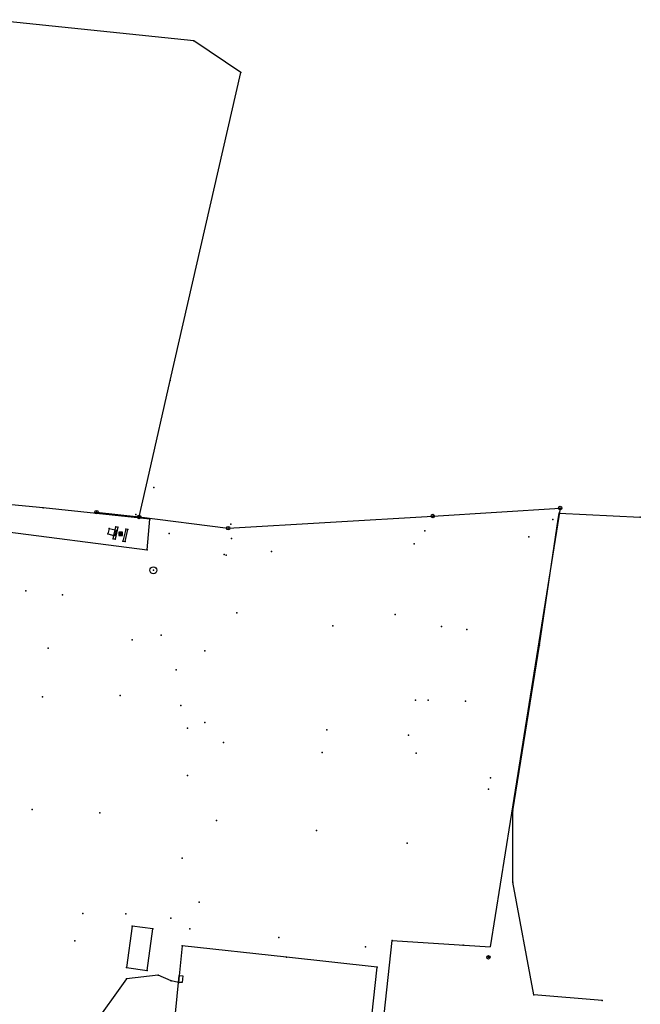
# Model space of a CAD drawing. Extents: x -607874 to -607650, y -1001577 to -1001207.
# Tile 12 of 12: x -607739 to -607650, y -1001364 to -1001222. Entities that reach past the tile are written whole.
import ezdxf

# ---------------------------------------------------------------- set-up
doc = ezdxf.new("R2010")
doc.units = 0
doc.header["$MEASUREMENT"] = 0
doc.layers.add('polohopis', color=7, linetype='CONTINUOUS')

msp = doc.modelspace()

# ---------------------------------------------------------------- linework, layer by layer
at = {"layer": 'polohopis'}
for p, q in [((-607714.26, -1001225.25), (-607743.54, -1001222.22)), ((-607707.5, -1001229.82), (-607714.26, -1001225.25)), ((-607717.66, -1001274.05), (-607707.5, -1001229.82)), ((-607720.72, -1001287.4), (-607717.66, -1001274.05)), ((-607722.15, -1001293.68), (-607720.72, -1001287.4)), ((-607735.91, -1001292.35), (-607754.66, -1001290.58)), ((-607768.8, -1001292.28), (-607720.99, -1001298.39)), ((-607720.58, -1001294), (-607735.91, -1001292.35)), ((-607728.26, -1001292.98), (-607722.15, -1001293.68)), ((-607709.35, -1001295.28), (-607679.94, -1001293.54)), ((-607679.94, -1001293.54), (-607661.62, -1001292.39)), ((-607661.62, -1001292.39), (-607671.7, -1001355.47)), ((-607661.9, -1001293.98), (-607661.77, -1001293.13)), ((-607661.77, -1001293.13), (-607650.11, -1001293.7)), ((-607722.15, -1001293.68), (-607709.35, -1001295.28)), ((-607720.99, -1001298.39), (-607720.58, -1001294)), ((-607664.59, -1001312.11), (-607661.9, -1001293.98)), ((-607726.45, -1001295.33), (-607726.62, -1001296.11)), ((-607726.62, -1001296.11), (-607725.76, -1001296.32)), ((-607726.45, -1001295.33), (-607725.58, -1001295.54)), ((-607725.87, -1001296.8), (-607725.76, -1001296.32)), ((-607725.76, -1001296.32), (-607725.58, -1001295.54)), ((-607725.76, -1001296.32), (-607725.62, -1001296.35)), ((-607725.45, -1001295.57), (-607725.62, -1001296.35)), ((-607725.58, -1001295.54), (-607725.48, -1001295.11)), ((-607725.58, -1001295.54), (-607725.45, -1001295.57)), ((-607725.21, -1001295.16), (-607725.57, -1001296.87)), ((-607725.48, -1001295.11), (-607725.21, -1001295.16)), ((-607724.06, -1001295.41), (-607724.46, -1001297.13)), ((-607724.17, -1001297.21), (-607723.75, -1001295.5)), ((-607723.75, -1001295.5), (-607724.06, -1001295.41)), ((-607725.57, -1001296.87), (-607725.87, -1001296.8)), ((-607724.46, -1001297.13), (-607724.17, -1001297.21)), ((-607738.43, -1001304.29), (-607738.41, -1001304.29)), ((-607738.42, -1001304.28), (-607738.42, -1001304.29)), ((-607738.42, -1001304.31), (-607738.42, -1001304.29)), ((-607733.17, -1001304.88), (-607733.15, -1001304.88)), ((-607733.16, -1001304.86), (-607733.16, -1001304.88)), ((-607733.16, -1001304.9), (-607733.16, -1001304.88)), ((-607708.1, -1001307.45), (-607708.08, -1001307.45)), ((-607708.09, -1001307.44), (-607708.09, -1001307.45)), ((-607708.09, -1001307.46), (-607708.09, -1001307.45)), ((-607685.37, -1001307.68), (-607685.35, -1001307.68)), ((-607685.36, -1001307.67), (-607685.36, -1001307.68)), ((-607685.36, -1001307.69), (-607685.36, -1001307.68)), ((-607694.32, -1001309.3), (-607694.3, -1001309.3)), ((-607694.31, -1001309.29), (-607694.31, -1001309.3)), ((-607694.31, -1001309.31), (-607694.31, -1001309.3)), ((-607678.68, -1001309.4), (-607678.66, -1001309.4)), ((-607678.67, -1001309.39), (-607678.67, -1001309.4)), ((-607678.67, -1001309.42), (-607678.67, -1001309.4)), ((-607675.04, -1001309.86), (-607675.02, -1001309.86)), ((-607675.03, -1001309.84), (-607675.03, -1001309.86)), ((-607675.03, -1001309.88), (-607675.03, -1001309.86)), ((-607723.17, -1001311.35), (-607723.15, -1001311.35)), ((-607723.16, -1001311.33), (-607723.16, -1001311.35)), ((-607723.16, -1001311.36), (-607723.16, -1001311.35)), ((-607718.98, -1001310.64), (-607718.96, -1001310.64)), ((-607718.97, -1001310.62), (-607718.97, -1001310.64)), ((-607718.97, -1001310.66), (-607718.97, -1001310.64)), ((-607735.22, -1001312.54), (-607735.2, -1001312.54)), ((-607735.21, -1001312.53), (-607735.21, -1001312.54)), ((-607735.21, -1001312.56), (-607735.21, -1001312.54)), ((-607712.72, -1001312.91), (-607712.7, -1001312.91)), ((-607712.71, -1001312.9), (-607712.71, -1001312.91)), ((-607712.71, -1001312.93), (-607712.71, -1001312.91)), ((-607668.43, -1001335.91), (-607664.59, -1001312.11)), ((-607716.81, -1001315.65), (-607716.79, -1001315.65)), ((-607716.8, -1001315.64), (-607716.8, -1001315.65)), ((-607716.8, -1001315.67), (-607716.8, -1001315.65)), ((-607682.45, -1001320), (-607682.43, -1001320)), ((-607682.44, -1001319.98), (-607682.44, -1001320)), ((-607682.44, -1001320.02), (-607682.44, -1001320)), ((-607680.62, -1001320), (-607680.6, -1001320)), ((-607680.61, -1001319.98), (-607680.61, -1001320)), ((-607680.61, -1001320.02), (-607680.61, -1001320)), ((-607675.25, -1001320.16), (-607675.23, -1001320.16)), ((-607675.24, -1001320.15), (-607675.24, -1001320.16)), ((-607675.24, -1001320.18), (-607675.24, -1001320.16)), ((-607712.71, -1001323.19), (-607712.69, -1001323.19)), ((-607712.7, -1001323.18), (-607712.7, -1001323.19)), ((-607712.7, -1001323.2), (-607712.7, -1001323.19)), ((-607695.17, -1001324.26), (-607695.15, -1001324.26)), ((-607695.16, -1001324.24), (-607695.16, -1001324.26)), ((-607695.16, -1001324.28), (-607695.16, -1001324.26)), ((-607710.02, -1001326.1), (-607710, -1001326.1)), ((-607710.01, -1001326.08), (-607710.01, -1001326.1)), ((-607710.01, -1001326.11), (-607710.01, -1001326.1)), ((-607683.44, -1001325.02), (-607683.42, -1001325.02)), ((-607683.43, -1001325.01), (-607683.43, -1001325.02)), ((-607683.43, -1001325.04), (-607683.43, -1001325.02)), ((-607695.82, -1001327.51), (-607695.8, -1001327.51)), ((-607695.81, -1001327.49), (-607695.81, -1001327.51)), ((-607695.81, -1001327.53), (-607695.81, -1001327.51)), ((-607682.32, -1001327.62), (-607682.3, -1001327.62)), ((-607682.31, -1001327.6), (-607682.31, -1001327.62)), ((-607682.31, -1001327.64), (-607682.31, -1001327.62)), ((-607737.53, -1001335.73), (-607737.51, -1001335.73)), ((-607737.52, -1001335.71), (-607737.52, -1001335.73)), ((-607737.52, -1001335.74), (-607737.52, -1001335.73)), ((-607668.44, -1001346.16), (-607668.43, -1001335.91)), ((-607727.82, -1001336.2), (-607727.8, -1001336.2)), ((-607727.81, -1001336.19), (-607727.81, -1001336.2)), ((-607727.81, -1001336.21), (-607727.81, -1001336.2)), ((-607711.03, -1001337.27), (-607711.01, -1001337.27)), ((-607711.02, -1001337.26), (-607711.02, -1001337.27)), ((-607711.02, -1001337.29), (-607711.02, -1001337.27)), ((-607696.65, -1001338.74), (-607696.63, -1001338.74)), ((-607696.64, -1001338.72), (-607696.64, -1001338.74)), ((-607696.64, -1001338.76), (-607696.64, -1001338.74)), ((-607683.65, -1001340.57), (-607683.63, -1001340.57)), ((-607683.64, -1001340.56), (-607683.64, -1001340.57)), ((-607683.64, -1001340.58), (-607683.64, -1001340.57)), ((-607665.4, -1001362.35), (-607668.44, -1001346.16)), ((-607713.54, -1001349.04), (-607713.52, -1001349.04)), ((-607713.53, -1001349.03), (-607713.53, -1001349.04)), ((-607713.53, -1001349.06), (-607713.53, -1001349.04)), ((-607730.24, -1001350.68), (-607730.22, -1001350.68)), ((-607730.23, -1001350.67), (-607730.23, -1001350.68)), ((-607730.23, -1001350.69), (-607730.23, -1001350.68)), ((-607723.13, -1001352.47), (-607723.96, -1001358.42)), ((-607720.17, -1001352.85), (-607723.13, -1001352.47)), ((-607720.97, -1001358.84), (-607720.17, -1001352.85)), ((-607714.86, -1001352.84), (-607714.84, -1001352.84)), ((-607714.85, -1001352.82), (-607714.85, -1001352.84)), ((-607714.85, -1001352.85), (-607714.85, -1001352.84)), ((-607702.05, -1001354.1), (-607702.03, -1001354.1)), ((-607702.04, -1001354.08), (-607702.04, -1001354.1)), ((-607702.04, -1001354.11), (-607702.04, -1001354.1)), ((-607731.39, -1001354.59), (-607731.37, -1001354.59)), ((-607731.38, -1001354.57), (-607731.38, -1001354.59)), ((-607731.38, -1001354.6), (-607731.38, -1001354.59)), ((-607715.97, -1001355.31), (-607716.47, -1001360.55)), ((-607700.98, -1001356.91), (-607715.97, -1001355.31)), ((-607689.6, -1001355.43), (-607689.58, -1001355.43)), ((-607689.59, -1001355.42), (-607689.59, -1001355.43)), ((-607689.59, -1001355.44), (-607689.59, -1001355.43)), ((-607688.61, -1001380.4), (-607685.77, -1001354.56)), ((-607685.77, -1001354.56), (-607671.7, -1001355.47)), ((-607687.93, -1001358.36), (-607700.98, -1001356.91)), ((-607723.96, -1001358.42), (-607720.97, -1001358.84)), ((-607688.68, -1001365.43), (-607687.93, -1001358.36)), ((-607723.97, -1001360.04), (-607730.7, -1001369.49)), ((-607719.42, -1001359.52), (-607723.97, -1001360.04)), ((-607717.55, -1001360.32), (-607719.42, -1001359.52)), ((-607716.47, -1001360.55), (-607716.38, -1001359.55)), ((-607716.38, -1001359.55), (-607715.88, -1001359.6)), ((-607715.88, -1001359.6), (-607715.97, -1001360.59)), ((-607716.47, -1001360.55), (-607717.55, -1001360.32)), ((-607717.22, -1001368.37), (-607716.47, -1001360.55)), ((-607715.97, -1001360.59), (-607716.47, -1001360.55)), ((-607655.59, -1001363.15), (-607665.4, -1001362.35))]:
    msp.add_line(p, q, dxfattribs=at)
for points in [[(-607725.05, -1001296.34), (-607724.55, -1001296.34), (-607724.55, -1001295.84), (-607725.05, -1001295.84)], [(-607724.95, -1001296.24), (-607724.65, -1001296.24), (-607724.65, -1001295.94), (-607724.95, -1001295.94)], [(-607724.85, -1001296.14), (-607724.75, -1001296.14), (-607724.75, -1001296.04), (-607724.85, -1001296.04)]]:
    msp.add_lwpolyline(points, close=True, dxfattribs=at)
for centre, radius in [((-607661.62, -1001292.39), 0.25), ((-607728.26, -1001292.98), 0.25), ((-607728.26, -1001292.98), 0.05), ((-607722.15, -1001293.68), 0.25), ((-607679.94, -1001293.54), 0.25), ((-607679.94, -1001293.54), 0.05), ((-607661.62, -1001292.39), 0.05), ((-607722.15, -1001293.68), 0.05), ((-607709.35, -1001295.28), 0.25), ((-607709.35, -1001295.28), 0.05), ((-607720.09, -1001301.33), 0.5), ((-607671.94, -1001356.95), 0.25), ((-607671.94, -1001356.95), 0.05)]:
    msp.add_circle(centre, radius, dxfattribs=at)
for p in [(-607714.26, -1001225.25), (-607707.5, -1001229.82), (-607717.66, -1001274.05), (-607720.05, -1001289.42), (-607735.91, -1001292.35), (-607728.26, -1001292.98), (-607722.62, -1001293.34), (-607679.94, -1001293.54), (-607661.77, -1001293.13), (-607661.62, -1001292.39), (-607722.15, -1001293.68), (-607720.58, -1001294), (-607708.94, -1001294.73), (-607662.68, -1001294.05), (-607650.11, -1001293.7), (-607726.62, -1001296.11), (-607726.45, -1001295.33), (-607725.62, -1001296.35), (-607725.48, -1001295.11), (-607725.21, -1001295.16), (-607724.8, -1001296.09), (-607724.06, -1001295.41), (-607723.75, -1001295.5), (-607717.84, -1001296.07), (-607709.35, -1001295.28), (-607681.08, -1001295.66), (-607725.87, -1001296.8), (-607725.57, -1001296.87), (-607724.46, -1001297.13), (-607724.17, -1001297.21), (-607708.87, -1001296.78), (-607682.62, -1001297.54), (-607666.12, -1001296.52), (-607720.99, -1001298.39), (-607709.9, -1001299.07), (-607709.64, -1001299.18), (-607703.11, -1001298.66), (-607720.09, -1001301.33), (-607738.42, -1001304.29), (-607733.16, -1001304.88), (-607708.09, -1001307.45), (-607685.36, -1001307.68), (-607694.31, -1001309.3), (-607678.67, -1001309.4), (-607675.03, -1001309.86), (-607723.16, -1001311.35), (-607718.97, -1001310.64), (-607735.21, -1001312.54), (-607712.71, -1001312.91), (-607664.59, -1001312.11), (-607716.8, -1001315.65), (-607736.02, -1001319.5), (-607724.87, -1001319.34), (-607682.44, -1001320), (-607680.61, -1001320), (-607675.24, -1001320.16), (-607716.15, -1001320.75), (-607712.7, -1001323.19), (-607715.2, -1001324.04), (-607695.16, -1001324.26), (-607710.01, -1001326.1), (-607683.43, -1001325.02), (-607695.81, -1001327.51), (-607682.31, -1001327.62), (-607715.17, -1001330.83), (-607671.65, -1001331.15), (-607671.91, -1001332.77), (-607737.52, -1001335.73), (-607668.43, -1001335.91), (-607727.81, -1001336.2), (-607711.02, -1001337.27), (-607696.64, -1001338.74), (-607683.64, -1001340.57), (-607715.96, -1001342.71), (-607668.44, -1001346.16), (-607713.53, -1001349.04), (-607730.23, -1001350.68), (-607724.05, -1001350.72), (-607717.6, -1001351.31), (-607723.13, -1001352.47), (-607720.17, -1001352.85), (-607714.85, -1001352.84), (-607702.04, -1001354.1), (-607731.38, -1001354.59), (-607715.97, -1001355.31), (-607689.59, -1001355.43), (-607685.77, -1001354.56), (-607675.57, -1001355.22), (-607700.98, -1001356.91), (-607671.94, -1001356.95), (-607723.96, -1001358.42), (-607687.93, -1001358.36), (-607723.97, -1001360.04), (-607720.97, -1001358.84), (-607719.42, -1001359.52), (-607717.55, -1001360.32), (-607716.44, -1001360.55), (-607665.4, -1001362.35), (-607655.59, -1001363.15)]:
    msp.add_point(p, dxfattribs=at)

doc.saveas('drawing.dxf')
